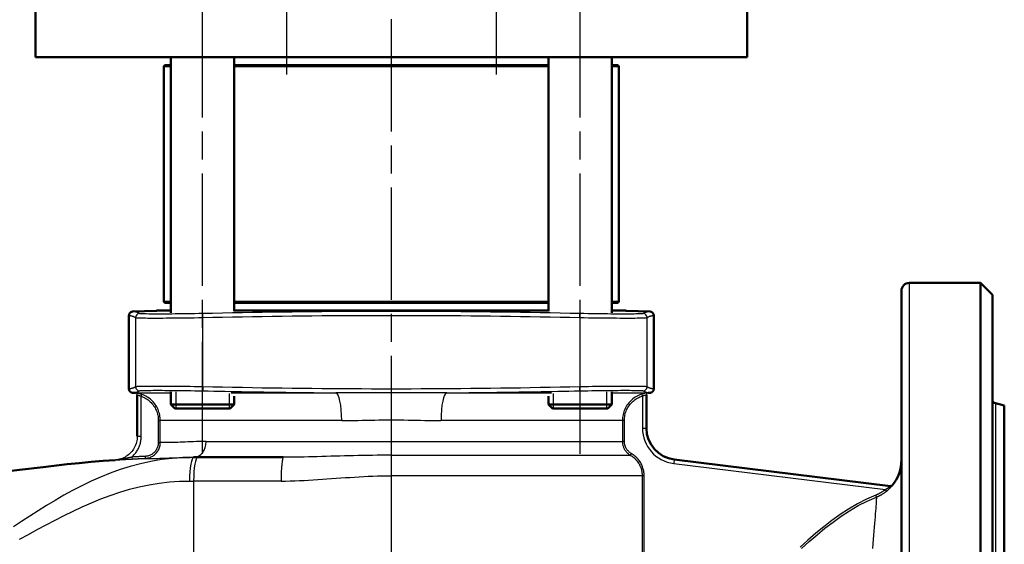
# Model space of a CAD drawing. Header units: millimetres. Extents: x 99 to 904, y 199 to 1209.
# Tile 5 of 15: x 293 to 542, y 651 to 784. Entities that reach past the tile are written whole.
import ezdxf

# ---------------------------------------------------------------- set-up
doc = ezdxf.new("R2010")
doc.units = ezdxf.units.MM
doc.header["$LTSCALE"] = 5
doc.linetypes.add('CHAIN', pattern=[0.3543, 0.2362, -0.0295, 0.0591, -0.0295])
for name, color, linetype, lineweight in [('Gewinde(DIN)', 3, 'Continuous', 25), ('Mittellinie(DIN)', 4, 'CHAIN', 25), ('Sichtbare Kanten(DIN)', 7, 'Continuous', 50), ('Sichtbare tangentiale Kanten(DIN)', 3, 'Continuous', 25)]:
    doc.layers.add(name, color=color, linetype=linetype, lineweight=lineweight)

msp = doc.modelspace()

# ---------------------------------------------------------------- linework, layer by layer
at = {"layer": 'Gewinde(DIN)'}
for p, q in [((332.13, 689.67), (332.13, 685.46)), ((441.18, 685.46), (441.18, 689.67)), ((345.72, 685.46), (345.72, 689.21)), ((427.59, 689.21), (427.59, 685.46))]:
    msp.add_line(p, q, dxfattribs=at)
at = {"layer": 'Mittellinie(DIN)', "linetype": 'CHAIN', "ltscale": 23.990969}
for p, q in [((386.65, 1208.76), (386.65, 499.33)), ((360.14, 833.76), (360.14, 769.78)), ((413.17, 833.76), (413.17, 769.78)), ((338.92, 673.96), (338.92, 822.96)), ((434.38, 673.96), (434.38, 822.96))]:
    msp.add_line(p, q, dxfattribs=at)
at = {"layer": 'Sichtbare Kanten(DIN)'}
for p, q in [((296.65, 774.16), (296.65, 793.16)), ((476.65, 774.16), (476.65, 793.16)), ((476.65, 774.16), (296.65, 774.16)), ((329.4, 772.16), (329.15, 771.91)), ((330.92, 771.91), (329.15, 771.91)), ((329.15, 712.41), (329.15, 771.91)), ((329.4, 772.16), (330.92, 772.16)), ((330.92, 709.64), (330.92, 774.16)), ((346.92, 710.03), (346.92, 774.16)), ((346.92, 772.16), (426.38, 772.16)), ((426.38, 771.91), (346.92, 771.91)), ((426.38, 710.03), (426.38, 774.16)), ((442.38, 709.64), (442.38, 774.16)), ((442.38, 772.16), (443.9, 772.16)), ((444.15, 771.91), (442.38, 771.91)), ((443.9, 772.16), (444.15, 771.91)), ((444.15, 712.41), (444.15, 771.91)), ((517.65, 717.16), (535.65, 717.16)), ((535.65, 717.16), (535.65, 517.16)), ((538.65, 714.16), (535.65, 717.16)), ((515.65, 715.16), (515.65, 519.16)), ((329.15, 712.41), (330.92, 712.41)), ((329.4, 712.16), (329.15, 712.41)), ((330.92, 712.16), (329.4, 712.16)), ((346.92, 712.41), (426.38, 712.41)), ((426.38, 712.16), (346.92, 712.16)), ((442.38, 712.41), (444.15, 712.41)), ((443.9, 712.16), (442.38, 712.16)), ((443.9, 712.16), (444.15, 712.41)), ((538.65, 520.16), (538.65, 714.16)), ((327.19, 710.12), (321.27, 709.92)), ((327.41, 710.16), (330.92, 710.16)), ((346.92, 710.16), (426.38, 710.16)), ((442.38, 710.16), (445.89, 710.16)), ((446.12, 710.12), (452.04, 709.92)), ((320.3, 708.92), (320.3, 690.4)), ((453, 708.92), (453, 690.4)), ((330.92, 686.46), (330.92, 689.68)), ((442.38, 686.46), (442.38, 689.68)), ((321.4, 689.39), (321.27, 689.4)), ((322.4, 688.86), (322.4, 678.41)), ((346.92, 686.46), (346.92, 688.52)), ((426.38, 686.46), (426.38, 688.52)), ((451.15, 680.47), (451.15, 688.88)), ((451.91, 689.39), (452.04, 689.4)), ((330.92, 686.46), (346.92, 686.46)), ((331.92, 685.46), (330.92, 686.46)), ((345.92, 685.46), (331.92, 685.46)), ((345.92, 685.46), (346.92, 686.46)), ((426.38, 686.46), (442.38, 686.46)), ((427.38, 685.46), (426.38, 686.46)), ((441.38, 685.46), (427.38, 685.46)), ((441.38, 685.46), (442.38, 686.46)), ((541.65, 686.16), (539.4, 686.76)), ((541.65, 548.16), (541.65, 686.16)), ((337.67, 673.1), (336.65, 673.1)), ((337.67, 673.1), (359.33, 673.1)), ((512.86, 665.82), (458.18, 672.53))]:
    msp.add_line(p, q, dxfattribs=at)
at = {"layer": 'Sichtbare Kanten(DIN)', "flags": 128}
for points in [[(321.27, 709.92), (321.21, 709.91), (321.14, 709.9), (321.08, 709.89), (321.02, 709.88), (320.96, 709.86), (320.9, 709.83), (320.84, 709.8), (320.78, 709.77), (320.73, 709.74), (320.68, 709.7), (320.63, 709.66), (320.59, 709.61), (320.54, 709.56), (320.5, 709.51), (320.47, 709.46), (320.43, 709.41), (320.4, 709.35), (320.38, 709.29), (320.36, 709.23), (320.34, 709.17), (320.32, 709.11), (320.31, 709.05), (320.31, 708.98), (320.3, 708.92)], [(452.04, 709.92), (452.1, 709.91), (452.17, 709.9), (452.23, 709.89), (452.29, 709.88), (452.35, 709.86), (452.41, 709.83), (452.47, 709.8), (452.52, 709.77), (452.58, 709.74), (452.63, 709.7), (452.68, 709.66), (452.72, 709.61), (452.77, 709.56), (452.81, 709.51), (452.84, 709.46), (452.88, 709.41), (452.91, 709.35), (452.93, 709.29), (452.95, 709.23), (452.97, 709.17), (452.99, 709.11), (453, 709.05), (453, 708.98), (453, 708.92)], [(321.27, 689.4), (321.21, 689.4), (321.14, 689.41), (321.08, 689.42), (321.02, 689.44), (320.96, 689.46), (320.9, 689.48), (320.84, 689.51), (320.78, 689.54), (320.73, 689.58), (320.68, 689.62), (320.63, 689.66), (320.59, 689.7), (320.54, 689.75), (320.5, 689.8), (320.47, 689.85), (320.43, 689.91), (320.4, 689.96), (320.38, 690.02), (320.36, 690.08), (320.34, 690.14), (320.32, 690.21), (320.31, 690.27), (320.31, 690.33), (320.3, 690.4)], [(453, 690.4), (453, 690.33), (453, 690.27), (452.99, 690.21), (452.97, 690.14), (452.95, 690.08), (452.93, 690.02), (452.91, 689.96), (452.88, 689.91), (452.84, 689.85), (452.81, 689.8), (452.77, 689.75), (452.72, 689.7), (452.68, 689.66), (452.63, 689.62), (452.58, 689.58), (452.52, 689.54), (452.47, 689.51), (452.41, 689.48), (452.35, 689.46), (452.29, 689.44), (452.23, 689.42), (452.17, 689.41), (452.1, 689.4), (452.04, 689.4)], [(268.43, 667.32), (271.46, 667.57), (274.49, 667.85), (277.51, 668.16), (280.53, 668.49), (286.57, 669.19), (292.61, 669.93), (298.65, 670.65), (304.7, 671.34), (307.72, 671.65), (310.75, 671.94), (313.78, 672.2), (316.81, 672.42)]]:
    msp.add_lwpolyline(points, dxfattribs=at)
at = {"layer": 'Sichtbare Kanten(DIN)'}
for centre, radius, start, end in [((517.65, 715.16), 2, 90, 180), ((327.15, 711.12), 1, 272, 285.0524), ((446.15, 711.12), 1, 254.9476, 268), ((321.15, 682.4), 7, 83.4248, 88), ((321.9, 688.85), 0.5, 0, 0.2267), ((451.65, 688.88), 0.5, 179.8497, 180), ((452.15, 682.4), 7, 92, 94.4117), ((539.65, 687.73), 1, 180, 255), ((459.15, 680.47), 8, 180, 263), ((316.4, 678.41), 6, 359.9656, 0), ((505.65, 672.46), 10, 319.7182, 0), ((512.9, 666.32), 0.5, 263, 319.7182)]:
    msp.add_arc(centre, radius, start, end, dxfattribs=at)
at = {"layer": 'Sichtbare tangentiale Kanten(DIN)'}
for p, q in [((517.65, 517.16), (517.65, 717.16)), ((330.92, 710.12), (327.19, 710.12)), ((426.38, 710.12), (346.92, 710.12)), ((446.12, 710.12), (442.38, 710.12)), ((321.99, 708.41), (321.99, 690.9)), ((338.98, 708.42), (338.96, 709.42)), ((338.98, 690.89), (338.98, 708.42)), ((434.33, 708.42), (434.35, 709.42)), ((434.33, 708.42), (434.33, 690.89)), ((451.32, 690.9), (451.32, 708.41)), ((338.98, 690.89), (338.96, 689.89)), ((434.35, 689.89), (434.33, 690.89)), ((321.4, 689.39), (330.92, 689.39)), ((321.95, 689.35), (321.96, 689.35)), ((323.4, 688.52), (323.57, 688.99)), ((323.4, 678.41), (323.4, 688.52)), ((346.15, 689.39), (372.64, 689.39)), ((400.66, 689.39), (427.16, 689.39)), ((442.38, 689.39), (451.91, 689.39)), ((450.15, 688.6), (450.01, 689.08)), ((450.15, 688.6), (450.15, 680.47)), ((451.62, 689.38), (451.62, 689.38)), ((539.4, 686.76), (539.4, 547.55)), ((327.73, 682.4), (328.23, 682.4)), ((327.73, 682.4), (327.73, 676.83)), ((328.23, 676.83), (328.23, 682.4)), ((374.1, 682.4), (328.23, 682.4)), ((445.08, 682.4), (399.21, 682.4)), ((445.08, 682.4), (445.08, 677.1)), ((445.58, 682.4), (445.08, 682.4)), ((445.58, 677.1), (445.58, 682.4)), ((450.15, 680.47), (451.15, 680.47)), ((322.4, 678.41), (323.4, 678.41)), ((327.73, 676.83), (328.23, 676.83)), ((339.85, 677.1), (445.08, 677.1)), ((445.58, 677.1), (445.08, 677.1)), ((316.81, 672.42), (316.81, 672.42)), ((321.05, 673.17), (321.08, 672.67)), ((324.38, 673.34), (324.4, 672.84)), ((386.65, 673.63), (447.08, 673.63)), ((386.65, 673.63), (386.65, 668.44)), ((447.33, 674.07), (447.08, 673.63)), ((458.18, 672.53), (458.06, 671.54)), ((458.06, 671.54), (511.61, 664.96)), ((450.08, 668.44), (386.65, 668.44)), ((386.65, 668.44), (386.65, 628.66)), ((450.58, 668.44), (450.08, 668.44)), ((450.08, 668.44), (450.08, 628.66)), ((450.58, 628.66), (450.58, 668.44)), ((336.65, 667.1), (336.65, 628.66)), ((358.77, 667.1), (336.65, 667.1)), ((511.92, 664.57), (511.61, 664.96)), ((513.3, 665.99), (513.28, 665.99)), ((509.33, 663.07), (509.15, 663.53))]:
    msp.add_line(p, q, dxfattribs=at)
at = {"layer": 'Sichtbare tangentiale Kanten(DIN)', "flags": 128}
for points in [[(322.96, 709.41), (322.89, 709.45), (322.82, 709.49), (322.75, 709.52), (322.68, 709.56), (322.61, 709.6), (322.54, 709.63), (322.47, 709.66), (322.4, 709.69), (322.33, 709.72), (322.26, 709.75), (322.19, 709.77), (322.12, 709.79), (322.04, 709.81), (321.97, 709.83), (321.9, 709.85), (321.83, 709.87), (321.76, 709.88), (321.69, 709.89), (321.62, 709.9), (321.55, 709.91), (321.48, 709.91), (321.41, 709.92), (321.34, 709.92), (321.27, 709.92)], [(434.35, 709.42), (431.84, 709.47), (429.33, 709.52), (426.82, 709.57), (424.31, 709.61), (421.8, 709.66), (419.29, 709.7), (416.78, 709.74), (414.27, 709.77), (411.76, 709.81), (409.25, 709.84), (406.74, 709.87), (404.23, 709.89), (401.72, 709.91), (399.21, 709.93), (396.7, 709.95), (394.19, 709.96), (391.68, 709.97), (389.17, 709.97), (386.65, 709.97), (384.14, 709.97), (381.63, 709.97), (379.12, 709.96), (376.61, 709.95), (374.1, 709.93), (371.59, 709.91), (369.08, 709.89), (366.57, 709.87), (364.06, 709.84), (361.55, 709.81), (359.04, 709.77), (356.53, 709.74), (354.02, 709.7), (351.51, 709.66), (349, 709.61), (346.49, 709.57), (343.98, 709.52), (341.47, 709.47), (338.96, 709.42)], [(452.04, 709.92), (451.97, 709.92), (451.9, 709.92), (451.83, 709.91), (451.76, 709.91), (451.69, 709.9), (451.62, 709.89), (451.55, 709.88), (451.48, 709.87), (451.41, 709.85), (451.33, 709.83), (451.26, 709.81), (451.19, 709.79), (451.12, 709.77), (451.05, 709.75), (450.98, 709.72), (450.91, 709.69), (450.84, 709.66), (450.77, 709.63), (450.7, 709.6), (450.63, 709.56), (450.56, 709.52), (450.49, 709.49), (450.42, 709.45), (450.35, 709.41)], [(320.3, 708.92), (320.37, 708.92), (320.44, 708.92), (320.52, 708.91), (320.59, 708.91), (320.66, 708.9), (320.73, 708.89), (320.8, 708.88), (320.87, 708.87), (320.94, 708.85), (321.01, 708.84), (321.08, 708.82), (321.15, 708.79), (321.22, 708.77), (321.29, 708.75), (321.36, 708.72), (321.43, 708.69), (321.5, 708.66), (321.57, 708.63), (321.64, 708.6), (321.71, 708.56), (321.78, 708.53), (321.85, 708.49), (321.92, 708.45), (321.99, 708.41)], [(321.99, 708.41), (322.06, 708.39), (322.21, 708.37), (322.42, 708.36), (322.7, 708.34), (323.04, 708.33), (323.45, 708.32), (323.92, 708.31), (324.46, 708.3), (325.05, 708.29), (325.71, 708.29), (326.41, 708.29), (327.17, 708.29), (327.98, 708.29), (328.83, 708.29), (329.72, 708.3), (330.65, 708.3), (331.62, 708.31), (332.61, 708.32), (333.63, 708.33), (334.67, 708.35), (335.74, 708.36), (336.81, 708.38), (337.9, 708.4), (338.98, 708.42)], [(338.96, 709.42), (337.94, 709.4), (336.92, 709.38), (335.91, 709.36), (334.91, 709.35), (333.92, 709.33), (332.96, 709.32), (332.03, 709.31), (331.12, 709.3), (330.24, 709.29), (329.4, 709.29), (328.6, 709.29), (327.84, 709.29), (327.13, 709.29), (326.46, 709.29), (325.85, 709.29), (325.29, 709.3), (324.78, 709.31), (324.34, 709.32), (323.95, 709.33), (323.63, 709.34), (323.36, 709.35), (323.17, 709.37), (323.03, 709.39), (322.96, 709.41)], [(338.98, 708.42), (341.49, 708.47), (344, 708.52), (346.51, 708.57), (349.02, 708.62), (351.52, 708.66), (354.03, 708.7), (356.54, 708.74), (359.05, 708.77), (361.56, 708.81), (364.07, 708.84), (366.58, 708.87), (369.09, 708.89), (371.6, 708.91), (374.11, 708.93), (376.62, 708.95), (379.13, 708.96), (381.64, 708.97), (384.14, 708.97), (386.65, 708.97), (389.16, 708.97), (391.67, 708.97), (394.18, 708.96), (396.69, 708.95), (399.2, 708.93), (401.71, 708.91), (404.22, 708.89), (406.73, 708.87), (409.24, 708.84), (411.75, 708.81), (414.26, 708.77), (416.77, 708.74), (419.28, 708.7), (421.78, 708.66), (424.29, 708.62), (426.8, 708.57), (429.31, 708.52), (431.82, 708.47), (434.33, 708.42)], [(434.33, 708.42), (435.41, 708.4), (436.49, 708.38), (437.57, 708.36), (438.63, 708.35), (439.67, 708.33), (440.69, 708.32), (441.69, 708.31), (442.65, 708.3), (443.58, 708.3), (444.48, 708.29), (445.33, 708.29), (446.13, 708.29), (446.89, 708.29), (447.6, 708.29), (448.25, 708.29), (448.85, 708.3), (449.38, 708.31), (449.86, 708.32), (450.27, 708.33), (450.61, 708.34), (450.89, 708.36), (451.1, 708.37), (451.25, 708.39), (451.32, 708.41)], [(450.35, 709.41), (450.28, 709.39), (450.14, 709.37), (449.94, 709.35), (449.68, 709.34), (449.36, 709.33), (448.97, 709.32), (448.52, 709.31), (448.02, 709.3), (447.46, 709.29), (446.84, 709.29), (446.18, 709.29), (445.46, 709.29), (444.71, 709.29), (443.91, 709.29), (443.06, 709.29), (442.18, 709.3), (441.28, 709.31), (440.34, 709.32), (439.38, 709.33), (438.4, 709.35), (437.4, 709.36), (436.39, 709.38), (435.37, 709.4), (434.35, 709.42)], [(451.32, 708.41), (451.39, 708.45), (451.46, 708.49), (451.53, 708.53), (451.6, 708.56), (451.67, 708.6), (451.74, 708.63), (451.81, 708.66), (451.88, 708.69), (451.95, 708.72), (452.02, 708.75), (452.09, 708.77), (452.16, 708.79), (452.23, 708.82), (452.3, 708.84), (452.37, 708.85), (452.44, 708.87), (452.51, 708.88), (452.58, 708.89), (452.65, 708.9), (452.72, 708.91), (452.79, 708.91), (452.86, 708.92), (452.93, 708.92), (453, 708.92)], [(321.99, 690.9), (321.92, 690.86), (321.85, 690.83), (321.78, 690.79), (321.71, 690.75), (321.64, 690.72), (321.57, 690.68), (321.5, 690.65), (321.43, 690.62), (321.36, 690.59), (321.29, 690.57), (321.22, 690.54), (321.15, 690.52), (321.08, 690.5), (321.01, 690.48), (320.94, 690.46), (320.87, 690.45), (320.8, 690.43), (320.73, 690.42), (320.66, 690.41), (320.59, 690.4), (320.52, 690.4), (320.44, 690.4), (320.37, 690.4), (320.3, 690.4)], [(321.27, 689.4), (321.34, 689.4), (321.41, 689.4), (321.48, 689.4), (321.55, 689.41), (321.62, 689.41), (321.69, 689.42), (321.76, 689.43), (321.83, 689.45), (321.9, 689.46), (321.97, 689.48), (322.04, 689.5), (322.12, 689.52), (322.19, 689.54), (322.26, 689.57), (322.33, 689.6), (322.4, 689.62), (322.47, 689.65), (322.54, 689.69), (322.61, 689.72), (322.68, 689.75), (322.75, 689.79), (322.82, 689.83), (322.89, 689.87), (322.96, 689.91)], [(338.98, 690.89), (337.9, 690.91), (336.82, 690.93), (335.75, 690.95), (334.69, 690.97), (333.65, 690.98), (332.62, 690.99), (331.63, 691), (330.66, 691.01), (329.72, 691.02), (328.83, 691.02), (327.98, 691.03), (327.17, 691.03), (326.41, 691.03), (325.71, 691.03), (325.05, 691.02), (324.46, 691.02), (323.92, 691.01), (323.45, 691), (323.04, 690.99), (322.7, 690.97), (322.42, 690.96), (322.21, 690.94), (322.06, 690.92), (321.99, 690.9)], [(322.96, 689.91), (323.03, 689.92), (323.16, 689.94), (323.36, 689.96), (323.63, 689.97), (323.95, 689.99), (324.34, 690), (324.78, 690.01), (325.29, 690.02), (325.85, 690.02), (326.46, 690.03), (327.13, 690.03), (327.84, 690.03), (328.6, 690.03), (329.4, 690.02), (330.25, 690.02), (331.12, 690.01), (332.04, 690), (332.98, 689.99), (333.94, 689.98), (334.92, 689.97), (335.92, 689.95), (336.93, 689.93), (337.94, 689.91), (338.96, 689.89)], [(338.96, 689.89), (340.36, 689.86), (341.77, 689.84), (343.17, 689.81), (344.57, 689.78), (345.98, 689.75), (347.38, 689.73), (348.78, 689.7), (350.19, 689.68), (351.59, 689.65), (352.99, 689.63), (354.4, 689.61), (355.8, 689.59), (357.2, 689.57), (358.61, 689.55), (360.01, 689.53), (361.41, 689.51), (362.82, 689.49), (364.22, 689.47), (365.63, 689.46), (367.03, 689.44), (368.43, 689.43), (369.84, 689.42), (371.24, 689.4), (372.64, 689.39)], [(434.33, 690.89), (431.82, 690.84), (429.31, 690.79), (426.8, 690.74), (424.29, 690.7), (421.78, 690.66), (419.28, 690.61), (416.77, 690.58), (414.26, 690.54), (411.75, 690.51), (409.24, 690.48), (406.73, 690.45), (404.22, 690.42), (401.71, 690.4), (399.2, 690.38), (396.69, 690.37), (394.18, 690.36), (391.67, 690.35), (389.16, 690.34), (386.65, 690.34), (384.14, 690.34), (381.64, 690.35), (379.13, 690.36), (376.62, 690.37), (374.11, 690.38), (371.6, 690.4), (369.09, 690.42), (366.58, 690.45), (364.07, 690.48), (361.56, 690.51), (359.05, 690.54), (356.54, 690.58), (354.03, 690.61), (351.52, 690.66), (349.02, 690.7), (346.51, 690.74), (344, 690.79), (341.49, 690.84), (338.98, 690.89)], [(400.66, 689.39), (402.07, 689.4), (403.47, 689.42), (404.88, 689.43), (406.28, 689.44), (407.68, 689.46), (409.09, 689.47), (410.49, 689.49), (411.89, 689.51), (413.3, 689.53), (414.7, 689.55), (416.11, 689.57), (417.51, 689.59), (418.91, 689.61), (420.32, 689.63), (421.72, 689.65), (423.12, 689.68), (424.53, 689.7), (425.93, 689.73), (427.33, 689.75), (428.74, 689.78), (430.14, 689.81), (431.54, 689.84), (432.95, 689.86), (434.35, 689.89)], [(451.32, 690.9), (451.25, 690.92), (451.1, 690.94), (450.89, 690.96), (450.61, 690.97), (450.27, 690.99), (449.86, 691), (449.39, 691.01), (448.85, 691.02), (448.25, 691.02), (447.6, 691.03), (446.89, 691.03), (446.14, 691.03), (445.33, 691.03), (444.48, 691.02), (443.58, 691.02), (442.65, 691.01), (441.68, 691), (440.69, 690.99), (439.66, 690.98), (438.62, 690.97), (437.56, 690.95), (436.49, 690.93), (435.41, 690.91), (434.33, 690.89)], [(434.35, 689.89), (435.37, 689.91), (436.38, 689.93), (437.39, 689.95), (438.39, 689.97), (439.37, 689.98), (440.33, 689.99), (441.27, 690), (442.18, 690.01), (443.06, 690.02), (443.91, 690.02), (444.71, 690.03), (445.47, 690.03), (446.18, 690.03), (446.85, 690.03), (447.46, 690.02), (448.02, 690.02), (448.53, 690.01), (448.97, 690), (449.36, 689.99), (449.68, 689.97), (449.95, 689.96), (450.14, 689.94), (450.28, 689.92), (450.35, 689.91)], [(450.35, 689.91), (450.42, 689.87), (450.49, 689.83), (450.56, 689.79), (450.63, 689.75), (450.7, 689.72), (450.77, 689.69), (450.84, 689.65), (450.91, 689.62), (450.98, 689.6), (451.05, 689.57), (451.12, 689.54), (451.19, 689.52), (451.26, 689.5), (451.33, 689.48), (451.41, 689.46), (451.48, 689.45), (451.55, 689.43), (451.62, 689.42), (451.69, 689.41), (451.76, 689.41), (451.83, 689.4), (451.9, 689.4), (451.97, 689.4), (452.04, 689.4)], [(453, 690.4), (452.93, 690.4), (452.86, 690.4), (452.79, 690.4), (452.72, 690.4), (452.65, 690.41), (452.58, 690.42), (452.51, 690.43), (452.44, 690.45), (452.37, 690.46), (452.3, 690.48), (452.23, 690.5), (452.16, 690.52), (452.09, 690.54), (452.02, 690.57), (451.95, 690.59), (451.88, 690.62), (451.81, 690.65), (451.74, 690.68), (451.67, 690.72), (451.6, 690.75), (451.53, 690.79), (451.46, 690.83), (451.39, 690.86), (451.32, 690.9)], [(323.57, 688.99), (323.46, 689.03), (323.36, 689.06), (323.26, 689.09), (323.16, 689.12), (323.06, 689.15), (322.97, 689.18), (322.87, 689.2), (322.78, 689.22), (322.69, 689.24), (322.6, 689.26), (322.52, 689.27), (322.44, 689.29), (322.37, 689.3), (322.3, 689.31), (322.23, 689.32), (322.18, 689.33), (322.13, 689.33), (322.08, 689.34), (322.04, 689.34), (322.01, 689.35), (321.99, 689.35), (321.97, 689.35), (321.96, 689.35), (321.95, 689.35)], [(322.4, 688.86), (322.4, 688.86), (322.41, 688.86), (322.42, 688.85), (322.43, 688.85), (322.45, 688.85), (322.48, 688.84), (322.51, 688.84), (322.54, 688.83), (322.57, 688.83), (322.61, 688.82), (322.65, 688.81), (322.7, 688.8), (322.75, 688.78), (322.8, 688.77), (322.85, 688.75), (322.91, 688.73), (322.97, 688.71), (323.03, 688.69), (323.09, 688.67), (323.15, 688.64), (323.21, 688.62), (323.27, 688.59), (323.34, 688.56), (323.4, 688.52)], [(323.4, 688.52), (323.71, 688.4), (324.01, 688.27), (324.31, 688.12), (324.6, 687.95), (324.88, 687.77), (325.16, 687.58), (325.42, 687.37), (325.66, 687.15), (325.9, 686.91), (326.13, 686.67), (326.34, 686.41), (326.54, 686.14), (326.73, 685.86), (326.9, 685.58), (327.05, 685.28), (327.19, 684.98), (327.32, 684.67), (327.43, 684.36), (327.52, 684.04), (327.59, 683.72), (327.65, 683.39), (327.7, 683.06), (327.72, 682.73), (327.73, 682.4)], [(328.23, 682.4), (328.22, 682.75), (328.19, 683.11), (328.15, 683.47), (328.08, 683.82), (328, 684.17), (327.9, 684.51), (327.79, 684.85), (327.65, 685.18), (327.5, 685.51), (327.33, 685.82), (327.15, 686.13), (326.95, 686.43), (326.73, 686.72), (326.5, 687), (326.26, 687.26), (326.01, 687.51), (325.74, 687.75), (325.46, 687.97), (325.17, 688.18), (324.86, 688.38), (324.55, 688.56), (324.23, 688.72), (323.9, 688.87), (323.57, 688.99)], [(400.66, 689.39), (399.52, 689.39), (398.37, 689.38), (397.22, 689.38), (396.06, 689.37), (394.9, 689.37), (393.73, 689.37), (392.56, 689.37), (391.38, 689.37), (390.21, 689.37), (389.03, 689.37), (387.85, 689.36), (386.68, 689.36), (385.5, 689.36), (384.32, 689.37), (383.14, 689.37), (381.97, 689.37), (380.79, 689.37), (379.62, 689.37), (378.45, 689.37), (377.28, 689.37), (376.12, 689.38), (374.96, 689.38), (373.8, 689.39), (372.64, 689.39)], [(450.01, 689.08), (449.66, 688.96), (449.31, 688.83), (448.98, 688.67), (448.65, 688.5), (448.33, 688.31), (448.03, 688.1), (447.73, 687.88), (447.45, 687.64), (447.18, 687.39), (446.92, 687.13), (446.68, 686.85), (446.45, 686.55), (446.24, 686.25), (446.04, 685.93), (445.86, 685.61), (445.7, 685.28), (445.56, 684.93), (445.43, 684.59), (445.32, 684.23), (445.24, 683.87), (445.17, 683.5), (445.12, 683.14), (445.09, 682.77), (445.08, 682.4)], [(445.58, 682.4), (445.59, 682.74), (445.61, 683.08), (445.66, 683.43), (445.72, 683.77), (445.81, 684.1), (445.9, 684.43), (446.02, 684.75), (446.15, 685.07), (446.3, 685.38), (446.47, 685.68), (446.65, 685.97), (446.85, 686.26), (447.06, 686.53), (447.29, 686.79), (447.53, 687.04), (447.78, 687.27), (448.04, 687.49), (448.32, 687.7), (448.6, 687.89), (448.9, 688.06), (449.2, 688.22), (449.51, 688.37), (449.83, 688.49), (450.15, 688.6)], [(451.62, 689.38), (451.61, 689.38), (451.6, 689.38), (451.59, 689.38), (451.56, 689.37), (451.53, 689.37), (451.49, 689.37), (451.45, 689.37), (451.4, 689.36), (451.34, 689.35), (451.28, 689.35), (451.21, 689.34), (451.14, 689.33), (451.06, 689.32), (450.98, 689.31), (450.89, 689.29), (450.8, 689.28), (450.71, 689.26), (450.61, 689.24), (450.51, 689.22), (450.41, 689.19), (450.31, 689.17), (450.21, 689.14), (450.11, 689.11), (450.01, 689.08)], [(450.15, 688.6), (450.22, 688.63), (450.28, 688.66), (450.34, 688.69), (450.41, 688.71), (450.47, 688.73), (450.53, 688.75), (450.59, 688.77), (450.65, 688.79), (450.7, 688.8), (450.76, 688.81), (450.81, 688.83), (450.86, 688.84), (450.9, 688.84), (450.94, 688.85), (450.98, 688.86), (451.02, 688.86), (451.05, 688.87), (451.08, 688.87), (451.1, 688.87), (451.12, 688.88), (451.13, 688.88), (451.15, 688.88), (451.15, 688.88), (451.15, 688.88)], [(374.1, 682.4), (375.13, 682.4), (376.17, 682.41), (377.21, 682.42), (378.25, 682.44), (379.3, 682.46), (380.35, 682.48), (381.4, 682.5), (382.45, 682.51), (383.51, 682.53), (384.56, 682.54), (385.62, 682.54), (386.67, 682.54), (387.73, 682.54), (388.79, 682.53), (389.84, 682.53), (390.89, 682.51), (391.95, 682.5), (393, 682.48), (394.04, 682.46), (395.09, 682.44), (396.12, 682.42), (397.16, 682.41), (398.19, 682.4), (399.21, 682.4)], [(322.4, 678.41), (322.39, 678.03), (322.35, 677.66), (322.29, 677.29), (322.21, 676.92), (322.11, 676.56), (321.98, 676.2), (321.83, 675.86), (321.66, 675.53), (321.47, 675.2), (321.26, 674.89), (321.03, 674.59), (320.78, 674.31), (320.52, 674.04), (320.24, 673.79), (319.94, 673.56), (319.63, 673.35), (319.31, 673.16), (318.97, 672.99), (318.63, 672.84), (318.28, 672.71), (317.92, 672.6), (317.55, 672.52), (317.18, 672.46), (316.81, 672.42)], [(321.05, 673.17), (321.23, 673.34), (321.4, 673.51), (321.57, 673.69), (321.73, 673.88), (321.89, 674.07), (322.04, 674.26), (322.18, 674.46), (322.32, 674.67), (322.45, 674.88), (322.57, 675.1), (322.68, 675.32), (322.78, 675.54), (322.88, 675.76), (322.97, 675.99), (323.05, 676.22), (323.12, 676.46), (323.19, 676.7), (323.24, 676.94), (323.29, 677.18), (323.33, 677.42), (323.36, 677.67), (323.38, 677.92), (323.39, 678.16), (323.4, 678.41)], [(327.73, 676.83), (327.72, 676.61), (327.7, 676.39), (327.67, 676.17), (327.62, 675.95), (327.55, 675.74), (327.48, 675.53), (327.39, 675.32), (327.29, 675.13), (327.17, 674.93), (327.04, 674.75), (326.91, 674.58), (326.76, 674.41), (326.6, 674.26), (326.43, 674.11), (326.25, 673.98), (326.06, 673.85), (325.87, 673.74), (325.67, 673.64), (325.46, 673.56), (325.25, 673.49), (325.04, 673.43), (324.82, 673.38), (324.6, 673.35), (324.38, 673.34)], [(324.4, 672.84), (324.65, 672.86), (324.9, 672.89), (325.15, 672.94), (325.4, 673.01), (325.64, 673.09), (325.87, 673.19), (326.1, 673.3), (326.32, 673.43), (326.54, 673.57), (326.74, 673.72), (326.93, 673.89), (327.12, 674.07), (327.29, 674.25), (327.45, 674.45), (327.59, 674.66), (327.72, 674.88), (327.84, 675.11), (327.94, 675.34), (328.03, 675.58), (328.1, 675.82), (328.16, 676.07), (328.2, 676.33), (328.22, 676.58), (328.23, 676.83)], [(339.85, 677.1), (339.01, 677.09), (338.19, 677.08), (337.39, 677.06), (336.63, 677.04), (335.89, 677.01), (335.19, 676.98), (334.52, 676.95), (333.88, 676.93), (333.27, 676.9), (332.7, 676.88), (332.16, 676.86), (331.65, 676.84), (331.18, 676.83), (330.74, 676.82), (330.33, 676.81), (329.96, 676.81), (329.62, 676.81), (329.31, 676.81), (329.05, 676.81), (328.81, 676.82), (328.61, 676.82), (328.45, 676.82), (328.32, 676.83), (328.23, 676.83)], [(445.08, 677.1), (445.08, 676.92), (445.09, 676.75), (445.11, 676.58), (445.14, 676.4), (445.17, 676.23), (445.22, 676.06), (445.26, 675.9), (445.32, 675.73), (445.38, 675.57), (445.45, 675.41), (445.53, 675.25), (445.61, 675.1), (445.71, 674.95), (445.8, 674.8), (445.91, 674.66), (446.01, 674.53), (446.13, 674.4), (446.25, 674.27), (446.38, 674.15), (446.51, 674.03), (446.65, 673.92), (446.79, 673.82), (446.93, 673.72), (447.08, 673.63)], [(447.33, 674.07), (447.2, 674.14), (447.07, 674.23), (446.95, 674.32), (446.83, 674.42), (446.71, 674.52), (446.6, 674.62), (446.5, 674.73), (446.4, 674.85), (446.3, 674.97), (446.21, 675.09), (446.13, 675.22), (446.05, 675.35), (445.97, 675.48), (445.91, 675.62), (445.84, 675.76), (445.79, 675.9), (445.74, 676.05), (445.7, 676.19), (445.66, 676.34), (445.63, 676.49), (445.61, 676.64), (445.59, 676.79), (445.58, 676.95), (445.58, 677.1)], [(336.65, 673.1), (333.95, 673.03), (331.25, 672.84), (328.55, 672.51), (325.87, 672.06), (323.22, 671.49), (320.62, 670.79), (318.07, 669.99), (315.56, 669.1), (313.11, 668.11), (310.71, 667.05), (308.36, 665.92), (306.06, 664.74), (303.81, 663.5), (301.61, 662.23), (299.44, 660.92), (297.31, 659.59), (295.21, 658.24), (293.14, 656.88), (291.1, 655.52)], [(321.05, 673.17), (320.88, 673.13), (320.72, 673.09), (320.55, 673.05), (320.38, 673.01), (320.21, 672.97), (320.03, 672.93), (319.86, 672.89), (319.69, 672.85), (319.51, 672.82), (319.34, 672.78), (319.16, 672.74), (318.98, 672.71), (318.81, 672.68), (318.63, 672.64), (318.45, 672.61), (318.27, 672.58), (318.09, 672.56), (317.91, 672.53), (317.72, 672.51), (317.54, 672.49), (317.36, 672.47), (317.18, 672.45), (316.99, 672.43), (316.81, 672.42)], [(316.81, 672.42), (316.98, 672.43), (317.15, 672.44), (317.31, 672.45), (317.48, 672.46), (317.65, 672.47), (317.82, 672.48), (317.99, 672.5), (318.17, 672.51), (318.34, 672.52), (318.51, 672.53), (318.69, 672.54), (318.86, 672.55), (319.04, 672.56), (319.22, 672.57), (319.4, 672.58), (319.58, 672.59), (319.76, 672.6), (319.95, 672.61), (320.13, 672.62), (320.32, 672.63), (320.51, 672.64), (320.7, 672.65), (320.89, 672.66), (321.08, 672.67)], [(324.38, 673.34), (324.24, 673.33), (324.1, 673.32), (323.96, 673.32), (323.82, 673.31), (323.68, 673.31), (323.55, 673.3), (323.41, 673.29), (323.27, 673.29), (323.13, 673.28), (322.99, 673.27), (322.85, 673.27), (322.71, 673.26), (322.57, 673.25), (322.44, 673.25), (322.3, 673.24), (322.16, 673.23), (322.02, 673.23), (321.88, 673.22), (321.74, 673.21), (321.6, 673.2), (321.47, 673.2), (321.33, 673.19), (321.19, 673.18), (321.05, 673.17)], [(321.08, 672.67), (321.21, 672.68), (321.35, 672.69), (321.49, 672.7), (321.63, 672.7), (321.77, 672.71), (321.91, 672.72), (322.05, 672.73), (322.18, 672.73), (322.32, 672.74), (322.46, 672.75), (322.6, 672.75), (322.74, 672.76), (322.88, 672.77), (323.01, 672.77), (323.15, 672.78), (323.29, 672.79), (323.43, 672.79), (323.57, 672.8), (323.71, 672.81), (323.84, 672.81), (323.98, 672.82), (324.12, 672.82), (324.26, 672.83), (324.4, 672.84)], [(324.42, 672.82), (324.51, 672.82), (324.65, 672.82), (324.82, 672.82), (325.03, 672.81), (325.29, 672.81), (325.58, 672.81), (325.91, 672.81), (326.27, 672.81), (326.68, 672.82), (327.12, 672.82), (327.59, 672.84), (328.1, 672.85), (328.64, 672.87), (329.22, 672.88), (329.82, 672.91), (330.47, 672.93), (331.14, 672.96), (331.84, 672.98), (332.57, 673.01), (333.34, 673.04), (334.13, 673.06), (334.94, 673.08), (335.79, 673.09), (336.65, 673.1)], [(386.65, 673.63), (385.45, 673.63), (384.26, 673.62), (383.06, 673.61), (381.86, 673.6), (380.67, 673.58), (379.48, 673.56), (378.3, 673.53), (377.12, 673.5), (375.95, 673.48), (374.78, 673.45), (373.62, 673.41), (372.46, 673.38), (371.32, 673.35), (370.18, 673.31), (369.05, 673.28), (367.93, 673.25), (366.82, 673.22), (365.72, 673.19), (364.63, 673.16), (363.55, 673.14), (362.48, 673.12), (361.42, 673.11), (360.37, 673.1), (359.33, 673.1)], [(447.08, 673.63), (447.3, 673.5), (447.52, 673.35), (447.73, 673.2), (447.94, 673.03), (448.13, 672.86), (448.32, 672.68), (448.5, 672.49), (448.68, 672.3), (448.84, 672.09), (449, 671.88), (449.14, 671.66), (449.28, 671.44), (449.4, 671.21), (449.52, 670.98), (449.63, 670.74), (449.72, 670.49), (449.81, 670.24), (449.88, 669.99), (449.94, 669.74), (449.99, 669.48), (450.03, 669.22), (450.06, 668.96), (450.08, 668.7), (450.08, 668.44)], [(450.58, 668.44), (450.58, 668.72), (450.56, 669), (450.53, 669.29), (450.48, 669.57), (450.43, 669.85), (450.36, 670.12), (450.28, 670.4), (450.19, 670.66), (450.09, 670.93), (449.97, 671.19), (449.85, 671.44), (449.71, 671.69), (449.56, 671.93), (449.4, 672.17), (449.24, 672.4), (449.06, 672.62), (448.87, 672.83), (448.68, 673.03), (448.47, 673.23), (448.26, 673.42), (448.04, 673.59), (447.81, 673.76), (447.57, 673.92), (447.33, 674.07)], [(358.77, 667.1), (359.93, 667.1), (361.09, 667.13), (362.25, 667.16), (363.41, 667.21), (364.57, 667.26), (365.73, 667.33), (366.89, 667.4), (368.05, 667.48), (369.21, 667.56), (370.37, 667.64), (371.54, 667.72), (372.7, 667.81), (373.86, 667.89), (375.02, 667.97), (376.18, 668.04), (377.35, 668.11), (378.51, 668.18), (379.67, 668.24), (380.83, 668.3), (382, 668.34), (383.16, 668.38), (384.33, 668.41), (385.49, 668.43), (386.65, 668.44)], [(292.66, 652.42), (294.88, 653.63), (297.11, 654.85), (299.35, 656.05), (301.61, 657.24), (303.88, 658.4), (306.17, 659.52), (308.48, 660.6), (310.82, 661.62), (313.18, 662.59), (315.57, 663.48), (317.99, 664.29), (320.44, 665.02), (322.92, 665.64), (325.44, 666.17), (327.97, 666.57), (330.52, 666.87), (333.08, 667.04), (335.63, 667.1)], [(335.63, 667.1), (335.68, 667.1), (335.72, 667.1), (335.76, 667.1), (335.8, 667.1), (335.85, 667.1), (335.89, 667.1), (335.93, 667.1), (335.97, 667.1), (336.02, 667.1), (336.06, 667.1), (336.1, 667.1), (336.14, 667.1), (336.19, 667.1), (336.23, 667.1), (336.27, 667.1), (336.31, 667.1), (336.36, 667.1), (336.4, 667.1), (336.44, 667.1), (336.48, 667.1), (336.53, 667.1), (336.57, 667.1), (336.61, 667.1), (336.65, 667.1)], [(511.61, 664.96), (511.51, 664.89), (511.42, 664.82), (511.32, 664.74), (511.23, 664.67), (511.13, 664.6), (511.03, 664.54), (510.94, 664.47), (510.84, 664.4), (510.74, 664.34), (510.63, 664.28), (510.53, 664.21), (510.43, 664.15), (510.33, 664.09), (510.22, 664.04), (510.12, 663.98), (510.01, 663.92), (509.91, 663.87), (509.8, 663.82), (509.69, 663.77), (509.58, 663.72), (509.47, 663.67), (509.37, 663.62), (509.26, 663.57), (509.15, 663.53)], [(512.86, 665.82), (512.86, 665.81), (512.85, 665.81), (512.84, 665.79), (512.82, 665.78), (512.8, 665.76), (512.77, 665.73), (512.73, 665.7), (512.69, 665.67), (512.65, 665.63), (512.6, 665.59), (512.55, 665.55), (512.49, 665.51), (512.43, 665.47), (512.37, 665.42), (512.3, 665.38), (512.23, 665.33), (512.16, 665.28), (512.09, 665.24), (512.01, 665.19), (511.93, 665.14), (511.85, 665.1), (511.77, 665.05), (511.69, 665.01), (511.61, 664.96)], [(511.92, 664.57), (512.01, 664.65), (512.1, 664.72), (512.19, 664.8), (512.28, 664.88), (512.36, 664.96), (512.45, 665.03), (512.53, 665.11), (512.61, 665.19), (512.68, 665.27), (512.76, 665.34), (512.83, 665.42), (512.89, 665.49), (512.96, 665.56), (513.02, 665.63), (513.07, 665.69), (513.12, 665.75), (513.16, 665.8), (513.2, 665.85), (513.23, 665.89), (513.26, 665.93), (513.28, 665.95), (513.29, 665.97), (513.3, 665.99), (513.3, 665.99)], [(509.15, 663.53), (506.78, 662.5), (504.5, 661.34), (502.28, 660.04), (500.13, 658.64), (498.04, 657.14), (495.99, 655.55), (493.98, 653.9), (492.01, 652.18), (490.05, 650.43)], [(490.39, 650.06), (492.34, 651.81), (494.3, 653.51), (496.3, 655.16), (498.34, 656.73), (500.42, 658.23), (502.55, 659.62), (504.74, 660.9), (507, 662.05), (509.33, 663.07)], [(509.33, 663.06), (509.32, 662.92), (509.31, 662.72), (509.29, 662.44), (509.27, 662.11), (509.24, 661.71), (509.21, 661.25), (509.17, 660.73), (509.13, 660.15), (509.09, 659.5), (509.03, 658.8), (508.98, 658.04), (508.91, 657.23), (508.85, 656.36), (508.77, 655.43), (508.69, 654.45), (508.6, 653.43), (508.51, 652.36), (508.4, 651.23), (508.29, 650.06)], [(509.33, 663.07), (509.44, 663.11), (509.56, 663.16), (509.68, 663.21), (509.79, 663.26), (509.9, 663.31), (510.02, 663.37), (510.13, 663.42), (510.24, 663.48), (510.35, 663.54), (510.46, 663.6), (510.57, 663.66), (510.68, 663.72), (510.79, 663.79), (510.9, 663.85), (511, 663.92), (511.11, 663.99), (511.21, 664.05), (511.32, 664.13), (511.42, 664.2), (511.52, 664.27), (511.62, 664.34), (511.72, 664.42), (511.82, 664.5), (511.92, 664.57)]]:
    msp.add_lwpolyline(points, dxfattribs=at)
at = {"layer": 'Sichtbare tangentiale Kanten(DIN)'}
msp.add_arc((459.15, 680.47), 9, 180, 263, dxfattribs=at)
for centre, major_axis, ratio, start_param, end_param in [((322.99, 708.41), (-0.499, -0.866), 0.999189, 3.69255, 5.234812), ((450.32, 708.41), (-0.499, 0.866), 0.999189, 4.189966, 5.732228), ((322.99, 690.9), (-0.499, 0.866), 0.999189, 1.048374, 2.590635), ((450.32, 690.9), (-0.499, -0.866), 0.999189, 0.550958, 2.093219), ((321.9, 688.86), (0.5, 0), 0.999997, 0, 1.458757), ((372.59, 682.4), (0, 7), 0.21469, 4.712389, 6.248279), ((400.72, 682.4), (0, 7), 0.21469, 0.034907, 1.570796), ((451.65, 688.88), (-0.5, 0), 0.999999, 4.786698, 6.283185), ((336.65, 677.1), (0, -4), 0.8, 0, 1.570796), ((336.65, 667.1), (0, 6), 0.170009, 0, 1.570683), ((337.67, 667.1), (0, 6), 0.168634, 0, 1.570796), ((359.33, 667.1), (0, 6), 0.094047, 0, 1.570796), ((512.92, 666.31), (-0.061, -0.496), 0.999748, 0, 0.99298)]:
    msp.add_ellipse(centre, major_axis=major_axis, ratio=ratio, start_param=start_param, end_param=end_param, dxfattribs=at)

doc.saveas('drawing.dxf')
